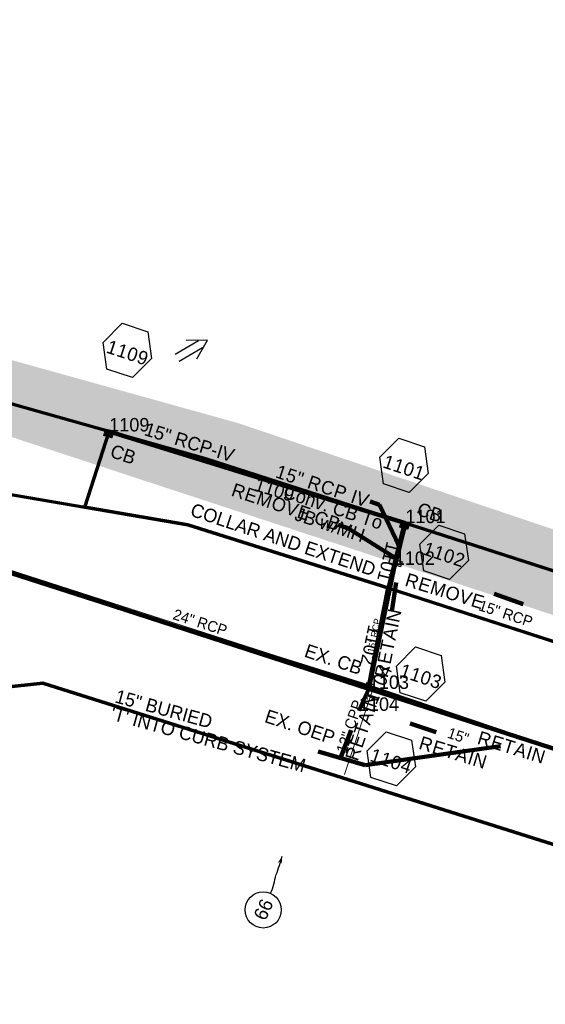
# Model space of a CAD drawing. Extents: x 1160024 to 2574774, y 200346 to 1150377.
# Tile 98 of 118: x 2482940 to 2483135, y 368992 to 369357. Entities that reach past the tile are written whole.
import ezdxf
from ezdxf.enums import TextEntityAlignment as Align

# ---------------------------------------------------------------- set-up
doc = ezdxf.new("R2010")
doc.units = 0
doc.header["$MEASUREMENT"] = 0
doc.linetypes.add('DGN Style 2', pattern=[29.296317, 17.57779, -11.718527])
doc.linetypes.add('DGN Style 3', pattern=[41.014844, 29.296317, -11.718527])
for name, color, linetype, lineweight in [('Exist Drainage Structure Catch Basin CELL', 1, 'Continuous', 30), ('Exist Plan Preparation Drainage Arrows Symbol CELL', 5, 'Continuous', 30), ('Exist Plan Preparation Drainage Notes Label', 31, 'Continuous', 30), ('Exist Plan Preparation Watershed Blue', 5, 'Continuous', 30), ('Exist Structure Minor Pipes RCP 12 Inch', 30, 'Continuous', 0), ('Exist Structure Minor Pipes RCP 18 Inch', 30, 'Continuous', 0), ('Exist Structure Minor Pipes RCP 18 Inch Text', 30, 'Continuous', 13), ('Exist Structure Minor Pipes RCP 24 Inch Text', 30, 'Continuous', 13), ('Prop Drainage Structure Box Number Symbol CELL', 9, 'Continuous', 30), ('Prop Drainage Structure Catch Basin Grate 840 03G CELL', 7, 'Continuous', 30), ('Prop Drainage Structure Catch Basin Grate 840 03G Label', 9, 'Continuous', 30), ('Prop Drainage Structure Junction Box with Manhole Convert From Catch Basin Label', 9, 'Continuous', 30), ('Prop Drainage Structure Pipe Collar CELL', 9, 'Continuous', 30), ('Prop Drainage Structure Pipe Collar Label', 9, 'Continuous', 30), ('Prop Drainage Structure Pipe RCP 15in Class III', 9, 'Continuous', 211), ('Prop Drainage Structure Pipe RCP 15in Class IV', 9, 'Continuous', 211), ('Prop Drainage Structure Pipe RCP 15in Class IV Label', 9, 'Continuous', 30), ('Prop Drainage Structure Pipe Removal Label', 9, 'Continuous', 30), ('Prop Drainage Structure Pipe Stub Out CELL', 9, 'Continuous', 30), ('Prop Drainage Structure Plot Symbol 20 Scale', 9, 'DGN Style 2', 13), ('Prop Drainage Structure Plot Symbol 50 Scale', 9, 'DGN Style 2', 13)]:
    doc.layers.add(name, color=color, linetype=linetype, lineweight=lineweight)
for name, color, linetype, lineweight, plot in [('Scratch_Level_5', 6, 'Continuous', 0, False), ('Scratch_Level_6', 30, 'Continuous', 0, False), ('Scratch_Level_8', 171, 'Continuous', 0, False), ('Scratch_Level_9', 9, 'Continuous', 0, False)]:
    doc.layers.add(name, color=color, linetype=linetype, lineweight=lineweight, plot=plot)
doc.styles.add('Style-font001', font='font001.shx')
doc.styles.add('Style-font041', font='font041.shx')
doc.styles.add('Style-GEOMETRICFUTURA_211_M_L', font='GEOMETRICFUTURA_211_M_L.shx')
doc.dimstyles.new('erosion_control', dxfattribs={"dimtxt": 4.99999, "dimasz": 9.99998, "dimexe": 2.499995, "dimexo": 2.499995, "dimgap": 2.499995, "dimtad": 0, "dimtih": 1, "dimtoh": 1, "dimzin": 3, "dimdsep": 46, "dimtxsty": 'Style-GEOMETRICFUTURA_211_M_L', "dimcen": 0.09, "dimaunit": 1, "dimadec": 4, "dimazin": 3, "dimtfac": 1, "dimtofl": 0, "dimtmove": 0, "dimatfit": 1, "dimfxl": 1, "dimtzin": 3, "dimlwd": 106, "dimarcsym": 0})

# ---------------------------------------------------------------- blocks, each defined once
blk = doc.blocks.new('*U94')
at = {"layer": 'Exist Plan Preparation Drainage Notes Label'}
blk.add_circle((-2.02, 0), 1.99, dxfattribs=at)
blk.add_open_spline([(-0.14, -0.66), (0.52, -0.97), (1.25, -1), (1.95, -1.17), (2.64, -1.34), (3.31, -1.55), (4.01, -1.67)], degree=3, knots=[0, 0, 0, 0, 0.5025, 0.5025, 0.5025, 1, 1, 1, 1], dxfattribs=at)
blk.add_solid([(4.01, -1.67), (3.19, -1.21), (3.12, -1.72), (3.52, -1.56)], dxfattribs=at)
blk = doc.blocks.new('PROP DRAINAGE STRUCTURE BOX NUMBER SYMBOL_30')
at = {"layer": 'Prop Drainage Structure Box Number Symbol CELL', "flags": 128}
blk.add_lwpolyline([(-5, 8.94), (5, 8.94), (9.47, 0), (5, -8.94), (-5, -8.94), (-9.47, 0), (-5, 8.94)], dxfattribs=at)
at = {"layer": 'Prop Drainage Structure Box Number Symbol CELL', "insert": (0.34, -0.79), "char_height": 5, "attachment_point": 5, "line_spacing_factor": 0.6, "style": 'Style-GEOMETRICFUTURA_211_M_L'}
blk.add_mtext('\\T1.063;1101', dxfattribs=at)
blk = doc.blocks.new('PROP DRAINAGE STRUCTURE BOX NUMBER SYMBOL_34')
at = {"layer": 'Prop Drainage Structure Box Number Symbol CELL', "flags": 128}
blk.add_lwpolyline([(-5, 8.94), (5, 8.94), (9.47, 0), (5, -8.94), (-5, -8.94), (-9.47, 0), (-5, 8.94)], dxfattribs=at)
at = {"layer": 'Prop Drainage Structure Box Number Symbol CELL', "insert": (0.41, -0.79), "char_height": 5, "attachment_point": 5, "line_spacing_factor": 0.6, "style": 'Style-GEOMETRICFUTURA_211_M_L'}
blk.add_mtext('\\T1.063;1103', dxfattribs=at)
blk = doc.blocks.new('PROP DRAINAGE STRUCTURE BOX NUMBER SYMBOL_35')
at = {"layer": 'Prop Drainage Structure Box Number Symbol CELL', "flags": 128}
blk.add_lwpolyline([(-5, 8.94), (5, 8.94), (9.47, 0), (5, -8.94), (-5, -8.94), (-9.47, 0), (-5, 8.94)], dxfattribs=at)
at = {"layer": 'Prop Drainage Structure Box Number Symbol CELL', "insert": (0.3, -0.79), "char_height": 5, "attachment_point": 5, "line_spacing_factor": 0.6, "style": 'Style-GEOMETRICFUTURA_211_M_L'}
blk.add_mtext('\\T1.063;1104', dxfattribs=at)
blk = doc.blocks.new('PROP DRAINAGE STRUCTURE BOX NUMBER SYMBOL_43')
at = {"layer": 'Prop Drainage Structure Box Number Symbol CELL', "flags": 128}
blk.add_lwpolyline([(-5, 8.94), (5, 8.94), (9.47, 0), (5, -8.94), (-5, -8.94), (-9.47, 0), (-5, 8.94)], dxfattribs=at)
at = {"layer": 'Prop Drainage Structure Box Number Symbol CELL', "insert": (0.33, -0.79), "char_height": 5, "attachment_point": 5, "line_spacing_factor": 0.6, "style": 'Style-GEOMETRICFUTURA_211_M_L'}
blk.add_mtext('\\T1.063;1102', dxfattribs=at)
blk = doc.blocks.new('EXIST PLAN PREPARATION DRAINAGE ARROWS SYMBOL_256')
at = {"layer": 'Exist Plan Preparation Drainage Arrows Symbol CELL'}
for p, q in [((-3.87, 1.5), (6.13, 1.5)), ((-3.87, -1.5), (6.13, -1.5))]:
    blk.add_line(p, q, dxfattribs=at)
at = {"layer": 'Exist Plan Preparation Drainage Arrows Symbol CELL', "flags": 128}
blk.add_lwpolyline([(0, 3.97), (-6.87, 0), (0, -3.97)], dxfattribs=at)
blk = doc.blocks.new('PROP DRAINAGE STRUCTURE BOX NUMBER SYMBOL_53')
at = {"layer": 'Prop Drainage Structure Box Number Symbol CELL', "flags": 128}
blk.add_lwpolyline([(-5, 8.94), (5, 8.94), (9.47, 0), (5, -8.94), (-5, -8.94), (-9.47, 0), (-5, 8.94)], dxfattribs=at)
at = {"layer": 'Prop Drainage Structure Box Number Symbol CELL', "insert": (0.43, -0.79), "char_height": 5, "attachment_point": 5, "line_spacing_factor": 0.6, "style": 'Style-GEOMETRICFUTURA_211_M_L'}
blk.add_mtext('\\T1.063;1109', dxfattribs=at)
blk = doc.blocks.new('PROP DRAINAGE STRUCTURE PIPE COLLAR')
at = {"layer": 'Prop Drainage Structure Pipe Collar CELL', "flags": 128}
blk.add_lwpolyline([(-0.77, 0), (0, 0), (0, 2.27), (1.98, 2.27), (1.98, -2.27), (0, -2.27), (0, -2.27), (0, 0)], dxfattribs=at)
at = {"layer": 'Prop Drainage Structure Pipe Collar CELL', "color": 9, "linetype": 'Continuous', "extrusion": (0, 0, -1)}
blk.add_solid([(0, 2.27), (-1.98, 2.27), (0, -2.27), (-1.98, -2.27)], dxfattribs=at)
blk = doc.blocks.new('EXIST DRAINAGE STRUCTURE CATCH BASIN')
at = {"layer": 'Exist Drainage Structure Catch Basin CELL', "linetype": 'DGN Style 3', "flags": 128}
blk.add_lwpolyline([(1.5, 0), (-1.5, 0), (-1.5, -0.5), (1.5, -0.5), (1.5, 2), (-1.5, 2), (-1.5, 0)], dxfattribs=at)
blk = doc.blocks.new('PROP DRAINAGE STRUCTURE PIPE STUB OUT_6')
at = {"layer": 'Prop Drainage Structure Pipe Stub Out CELL', "flags": 128}
blk.add_lwpolyline([(-0.02, 0), (0, 0.02), (0.02, 0), (0, -0.02), (-0.02, 0)], dxfattribs=at)
at = {"layer": 'Prop Drainage Structure Pipe Stub Out CELL', "style": 'Style-font001'}
blk.add_text('SO', height=0.0104, dxfattribs=at).set_placement((0, 0), align=Align.MIDDLE_CENTER)
blk = doc.blocks.new('PROP DRAINAGE STRUCTURE CATCH BASIN GRATE 840 03G_9')
at = {"layer": 'Prop Drainage Structure Catch Basin Grate 840 03G CELL', "flags": 128}
for points in [[(1.5, 0), (-1.5, 0), (-1.5, 2), (1.5, 2), (1.5, -0.5), (-1.5, -0.5), (-1.5, 0)], [(1.49, 0.01), (-1.49, 0.01), (-1.49, 1.99), (1.49, 1.99), (1.49, 0.01)], [(-1.36, 1.86), (1.36, 1.86), (1.36, 0.14), (-1.36, 0.14), (-1.36, 1.86)]]:
    blk.add_lwpolyline(points, dxfattribs=at)
for points in [[(-1.35, 1.62), (-1.12, 1.85, -1), (-1.03, 1.76), (-1.26, 1.53, -1), (-1.35, 1.62)], [(-1.26, 1.26, -1), (-1.35, 1.35), (-0.83, 1.85, -1), (-0.75, 1.76), (-1.26, 1.26)], [(-1.35, 1.07), (-0.55, 1.85, -1), (-0.46, 1.76), (-1.26, 0.98, -1), (-1.35, 1.07)], [(-1.26, 0.7, -1), (-1.35, 0.79), (-0.27, 1.85, -1), (-0.18, 1.76), (-1.26, 0.7)], [(-1.35, 0.52), (-0.06, 1.77), (-0.06, 1.59), (-1.26, 0.43, -1), (-1.35, 0.52)], [(-1.26, 0.15, -1), (-1.35, 0.24), (-0.06, 1.49), (-0.06, 1.32), (-1.26, 0.15)], [(-1.06, 0.24), (-0.06, 1.22), (-0.06, 1.04), (-0.97, 0.15, -1), (-1.06, 0.24)], [(-0.69, 0.15, -1), (-0.78, 0.24), (-0.06, 0.94), (-0.06, 0.76), (-0.69, 0.15)], [(-0.49, 0.24), (-0.06, 0.66), (-0.06, 0.49), (-0.41, 0.15, -1), (-0.49, 0.24)], [(-0.12, 0.15, -1), (-0.21, 0.24), (-0.06, 0.39), (-0.06, 0.21), (-0.12, 0.15)], [(0.06, 1.61), (0.3, 1.85, -1), (0.39, 1.76), (0.06, 1.44), (0.06, 1.61)], [(0.06, 1.34), (0.58, 1.85, -1), (0.67, 1.76), (0.06, 1.16), (0.06, 1.34)], [(0.06, 1.06), (0.87, 1.85, -1), (0.96, 1.76), (0.06, 0.89), (0.06, 1.06)], [(0.06, 0.78), (1.15, 1.85, -1), (1.24, 1.76), (0.06, 0.61), (0.06, 0.78)], [(0.06, 0.51), (1.26, 1.67, -1), (1.35, 1.58), (0.06, 0.33), (0.06, 0.51)], [(0.07, 0.24), (1.26, 1.4, -1), (1.35, 1.31), (0.16, 0.15), (0.07, 0.24)], [(0.36, 0.24), (1.26, 1.12, -1), (1.35, 1.03), (0.44, 0.15), (0.36, 0.24)], [(0.64, 0.24), (1.26, 0.84, -1), (1.35, 0.76), (0.73, 0.15), (0.64, 0.24)], [(0.92, 0.24), (1.26, 0.57, -1), (1.35, 0.48), (1.01, 0.15), (0.92, 0.24)], [(1.21, 0.24), (1.26, 0.29, -1), (1.35, 0.2), (1.29, 0.15, -1), (1.21, 0.24)]]:
    blk.add_lwpolyline(points, format="xyb", dxfattribs=at)
at = {"layer": 'Prop Drainage Structure Plot Symbol 20 Scale', "extrusion": (0, 0, -1)}
blk.add_solid([(2, 2.04), (-2, 2.04), (2, -1.96), (-2, -1.96)], dxfattribs=at)
at = {"layer": 'Prop Drainage Structure Plot Symbol 50 Scale'}
blk.add_solid([(-3.5, 3.54), (3.5, 3.54), (-3.5, -3.46), (3.5, -3.46)], dxfattribs=at)
blk = doc.blocks.new('PROP DRAINAGE STRUCTURE CATCH BASIN GRATE 840 03G_12')
at = {"layer": 'Prop Drainage Structure Catch Basin Grate 840 03G CELL', "flags": 128}
for points in [[(1.5, 0), (-1.5, 0), (-1.5, 2), (1.5, 2), (1.5, -0.5), (-1.5, -0.5), (-1.5, 0)], [(1.49, 0.01), (-1.49, 0.01), (-1.49, 1.99), (1.49, 1.99), (1.49, 0.01)], [(-1.36, 1.86), (1.36, 1.86), (1.36, 0.14), (-1.36, 0.14), (-1.36, 1.86)]]:
    blk.add_lwpolyline(points, dxfattribs=at)
for points in [[(-1.35, 1.62), (-1.12, 1.85, -1), (-1.03, 1.76), (-1.26, 1.53, -1), (-1.35, 1.62)], [(-1.26, 1.26, -1), (-1.35, 1.35), (-0.83, 1.85, -1), (-0.75, 1.76), (-1.26, 1.26)], [(-1.35, 1.07), (-0.55, 1.85, -1), (-0.46, 1.76), (-1.26, 0.98, -1), (-1.35, 1.07)], [(-1.26, 0.7, -1), (-1.35, 0.79), (-0.27, 1.85, -1), (-0.18, 1.76), (-1.26, 0.7)], [(-1.35, 0.52), (-0.06, 1.77), (-0.06, 1.59), (-1.26, 0.43, -1), (-1.35, 0.52)], [(-1.26, 0.15, -1), (-1.35, 0.24), (-0.06, 1.49), (-0.06, 1.32), (-1.26, 0.15)], [(-1.06, 0.24), (-0.06, 1.22), (-0.06, 1.04), (-0.97, 0.15, -1), (-1.06, 0.24)], [(-0.69, 0.15, -1), (-0.78, 0.24), (-0.06, 0.94), (-0.06, 0.76), (-0.69, 0.15)], [(-0.49, 0.24), (-0.06, 0.66), (-0.06, 0.49), (-0.41, 0.15, -1), (-0.49, 0.24)], [(-0.12, 0.15, -1), (-0.21, 0.24), (-0.06, 0.39), (-0.06, 0.21), (-0.12, 0.15)], [(0.06, 1.61), (0.3, 1.85, -1), (0.39, 1.76), (0.06, 1.44), (0.06, 1.61)], [(0.06, 1.34), (0.58, 1.85, -1), (0.67, 1.76), (0.06, 1.16), (0.06, 1.34)], [(0.06, 1.06), (0.87, 1.85, -1), (0.96, 1.76), (0.06, 0.89), (0.06, 1.06)], [(0.06, 0.78), (1.15, 1.85, -1), (1.24, 1.76), (0.06, 0.61), (0.06, 0.78)], [(0.06, 0.51), (1.26, 1.67, -1), (1.35, 1.58), (0.06, 0.33), (0.06, 0.51)], [(0.07, 0.24), (1.26, 1.4, -1), (1.35, 1.31), (0.16, 0.15), (0.07, 0.24)], [(0.36, 0.24), (1.26, 1.12, -1), (1.35, 1.03), (0.44, 0.15), (0.36, 0.24)], [(0.64, 0.24), (1.26, 0.84, -1), (1.35, 0.76), (0.73, 0.15), (0.64, 0.24)], [(0.92, 0.24), (1.26, 0.57, -1), (1.35, 0.48), (1.01, 0.15), (0.92, 0.24)], [(1.21, 0.24), (1.26, 0.29, -1), (1.35, 0.2), (1.29, 0.15, -1), (1.21, 0.24)]]:
    blk.add_lwpolyline(points, format="xyb", dxfattribs=at)
at = {"layer": 'Prop Drainage Structure Plot Symbol 20 Scale'}
blk.add_solid([(-2, 2.04), (2, 2.04), (-2, -1.96), (2, -1.96)], dxfattribs=at)
at = {"layer": 'Prop Drainage Structure Plot Symbol 50 Scale'}
blk.add_solid([(-3.5, 3.54), (3.5, 3.54), (-3.5, -3.46), (3.5, -3.46)], dxfattribs=at)

msp = doc.modelspace()

# ---------------------------------------------------------------- hatches: boundary and pattern name
at = {"layer": 'Scratch_Level_6'}
msp.add_hatch(color=256, dxfattribs=at).paths.add_polyline_path([(2483435.61, 369037.31), (2483365.18, 369062.28), (2483237.07, 369103.64), (2482987.02, 369185.89), (2482927.65, 369205.42), (2482786.92, 369248.69), (2482743.22, 369262.13), (2482594.43, 369310.99), (2482611.93, 369323.88), (2482730.69, 369288.87), (2482751.69, 369277.32), (2482878.31, 369241.5), (2482887.67, 369244.68), (2483020.64, 369207.64), (2483090.07, 369184.2), (2483246.22, 369131.49), (2483300.52, 369117.38), (2483325.73, 369114.28), (2483344, 369127), (2483357.02, 369164.01), (2483392.59, 369245.11), (2483433.95, 369332.65), (2483462.39, 369405.08), (2483476.45, 369450.64), (2483485.53, 369492.69), (2483504.08, 369539.43), (2483510.87, 369635.13), (2483526.89, 369675.46), (2483536.44, 369686.46), (2483534.36, 369659.34), (2483527.06, 369577.32), (2483517.68, 369468.69), (2483508.82, 369349.27), (2483507.64, 369333.27), (2483502.45, 369319.09), (2483507.22, 369331.01), (2483502.45, 369319.09), (2483489.78, 369287.41), (2483473.54, 369244.29), (2483464.99, 369221.57), (2483441.31, 369167.78), (2483431.59, 369145.7), (2483426.13, 369132.19), (2483415.57, 369105.42), (2483415.96, 369093.74), (2483416.97, 369083.14), (2483425.21, 369071.78), (2483430.6, 369060.92)])

# ---------------------------------------------------------------- linework, layer by layer
at = {"layer": 'Exist Plan Preparation Watershed Blue', "color": 5, "linetype": 'Continuous', "lineweight": 70, "flags": 128}
for points in [[(2483456.77, 369368.07), (2483441.52, 369217.84), (2483416.25, 369128.53), (2483407.11, 369112.72), (2483340.38, 369094.97), (2483309.13, 369097.39), (2483270.41, 369109.94), (2483247.73, 369117.24), (2483008.59, 369194.43), (2482949.06, 369211.26), (2482875.96, 369231.89), (2482876.07, 369234.16), (2482869.88, 369361.7)], [(2482681.72, 369157.14), (2482794.46, 369070.02), (2482860.03, 369101.58), (2482948.14, 369111.15), (2483191.54, 369034.17), (2483208.69, 369027.23), (2483200.69, 369002.39), (2483136.79, 368973.71), (2483108.43, 368929.57), (2483093.37, 368887.24), (2483021.47, 368855.87), (2483125.61, 368779.09), (2483157.72, 368769.72), (2483167.43, 368780.6), (2483174.25, 368780.22), (2483184.08, 368783.73), (2483191.04, 368791.51), (2483264.55, 368762.22), (2483213.39, 368644.97)]]:
    msp.add_lwpolyline(points, dxfattribs=at)
for points in [[(2482972.78, 369204.56), (2482968.27, 369205.83), (2482935.45, 369215.11), (2482896.93, 369225.99), (2482875.96, 369231.89), (2482876.07, 369234.16), (2482873.48, 369293.09), (2482845.98, 369240.38), (2482829.88, 369244.93), (2482829.27, 369240.53), (2482820.39, 369213.07), (2482900.86, 369187.17), (2482963.68, 369176.45), (2482972.78, 369204.56)], [(2483076.15, 369146.49), (2483068.91, 369110.06), (2482967.37, 369141.8), (2482732, 369219.39), (2482736.63, 369239.91), (2482737.06, 369240.04), (2482827.79, 369210.52), (2482900.86, 369187.17), (2483001.9, 369169.93), (2483076.15, 369146.49)], [(2482963.68, 369176.45), (2482972.78, 369204.56), (2483008.59, 369194.43), (2483082.2, 369170.66), (2483076.15, 369146.49), (2483001.9, 369169.93), (2482963.68, 369176.45)], [(2483200.77, 369065.33), (2483191.54, 369034.17), (2482992.83, 369097.01), (2482948.14, 369111.15), (2482860.03, 369101.58), (2482849.22, 369179.77), (2482967.37, 369141.8), (2483068.91, 369110.06), (2483200.77, 369065.33)], [(2483310.22, 369070.76), (2483322.15, 369093.19), (2483285.45, 369105.1), (2483245.28, 369118.03), (2483082.2, 369170.66), (2483076.15, 369146.49), (2483310.22, 369070.76)], [(2483214.82, 369101.58), (2483200.77, 369065.33), (2483068.91, 369110.06), (2483076.15, 369146.49), (2483214.82, 369101.58)]]:
    msp.add_lwpolyline(points, close=True, dxfattribs=at)
at = {"layer": 'Exist Structure Minor Pipes RCP 12 Inch'}
for p, q in [((2483078.94, 369155.38), (2483069.46, 369109.58)), ((2483070.39, 369108.49), (2483060.01, 369077.26))]:
    msp.add_line(p, q, dxfattribs=at)
msp.add_point((2483073.53, 369128.79), dxfattribs=at)
at = {"layer": 'Exist Structure Minor Pipes RCP 18 Inch'}
msp.add_line((2482731.68, 369218.94), (2483069.21, 369110.17), dxfattribs=at)
at = {"layer": 'Prop Drainage Structure Pipe RCP 15in Class III'}
msp.add_line((2483078.74, 369154.38), (2483082.63, 369170.53), dxfattribs=at)
at = {"layer": 'Prop Drainage Structure Pipe RCP 15in Class IV'}
for p, q in [((2482972.78, 369204.56), (2483082.63, 369170.53)), ((2483082.63, 369170.53), (2483078.69, 369155.04))]:
    msp.add_line(p, q, dxfattribs=at)
at = {"layer": 'Scratch_Level_9', "lineweight": 120}
for p, q in [((2482730.48, 369218.95), (2483069.08, 369109)), ((2483078.69, 369155.04), (2483069.08, 369109)), ((2483065.39, 369100.83), (2483069.08, 369109)), ((2483069.08, 369109), (2483408.71, 368998.99))]:
    msp.add_line(p, q, dxfattribs=at)

# ---------------------------------------------------------------- block references
at = {"layer": 'Exist Drainage Structure Catch Basin CELL', "color": 5, "linetype": 'DGN Style 3', "lineweight": 140, "rotation": 340}
msp.add_blockref('EXIST DRAINAGE STRUCTURE CATCH BASIN', (2483069.08, 369109), dxfattribs=at)
at = {"layer": 'Exist Plan Preparation Drainage Arrows Symbol CELL', "rotation": 210.6343713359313}
msp.add_blockref('EXIST PLAN PREPARATION DRAINAGE ARROWS SYMBOL_256', (2483003.27, 369234.92), dxfattribs=at)
at = {"layer": 'Exist Plan Preparation Drainage Notes Label', "xscale": 3.374999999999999, "yscale": 3.374999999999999, "zscale": 3.374999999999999, "rotation": 86.07225341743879}
msp.add_blockref('*U94', (2483030.35, 369033.74), dxfattribs=at)
at = {"layer": 'Prop Drainage Structure Box Number Symbol CELL'}
for name, p, rotation in [('PROP DRAINAGE STRUCTURE BOX NUMBER SYMBOL_53', (2482979.48, 369234.65), 341.6209127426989), ('PROP DRAINAGE STRUCTURE BOX NUMBER SYMBOL_30', (2483082.09, 369191.98), 341.624493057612), ('PROP DRAINAGE STRUCTURE BOX NUMBER SYMBOL_43', (2483097.01, 369159.7), 341.624493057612), ('PROP DRAINAGE STRUCTURE BOX NUMBER SYMBOL_34', (2483088.28, 369114.49), 341.624493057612), ('PROP DRAINAGE STRUCTURE BOX NUMBER SYMBOL_35', (2483077.38, 369083.03), 341.624493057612)]:
    msp.add_blockref(name, p, dxfattribs=dict(at, rotation=rotation))
at = {"layer": 'Prop Drainage Structure Pipe Collar CELL', "color": 9, "linetype": 'Continuous', "rotation": 72}
msp.add_blockref('PROP DRAINAGE STRUCTURE PIPE COLLAR', (2483078.69, 369155.04), dxfattribs=at)
at = {"layer": 'Prop Drainage Structure Pipe Stub Out CELL', "rotation": 340}
msp.add_blockref('PROP DRAINAGE STRUCTURE PIPE STUB OUT_6', (2483065.39, 369100.83), dxfattribs=at)
at = {"layer": 'Prop Drainage Structure Plot Symbol 20 Scale'}
for name, p, rotation in [('PROP DRAINAGE STRUCTURE CATCH BASIN GRATE 840 03G_12', (2482972.78, 369204.56), 164.2239242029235), ('PROP DRAINAGE STRUCTURE CATCH BASIN GRATE 840 03G_9', (2483082.63, 369170.53), 162.1103556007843)]:
    msp.add_blockref(name, p, dxfattribs=dict(at, rotation=rotation))

# ---------------------------------------------------------------- texts
at = {"layer": 'Exist Plan Preparation Drainage Notes Label', "style": 'Style-GEOMETRICFUTURA_211_M_L'}
msp.add_text('66', height=5.062, rotation=65.8631, dxfattribs=at).set_placement((2483029.96, 369027.1), align=Align.MIDDLE_CENTER)
at = {"layer": 'Exist Plan Preparation Drainage Notes Label', "insert": (2482975.88, 369108.85), "char_height": 5, "attachment_point": 1, "rotation": 344.6394, "line_spacing_factor": 0.786545, "style": 'Style-GEOMETRICFUTURA_211_M_L'}
msp.add_mtext('15" BURIED\\P\'T\' INTO CURB SYSTEM', dxfattribs=at)
at = {"layer": 'Exist Structure Minor Pipes RCP 12 Inch', "style": 'Style-font001'}
msp.add_text('15" RCP', height=2.5, rotation=78.3042, dxfattribs=at).set_placement((2483069.72, 369122.48), align=Align.MIDDLE_LEFT)
msp.add_text('12" CPP', height=4, rotation=71.6245, dxfattribs=at).set_placement((2483061.96, 369095.03), align=Align.MIDDLE_CENTER)
at = {"layer": 'Exist Structure Minor Pipes RCP 18 Inch Text', "style": 'Style-font001'}
msp.add_text('24" RCP', height=4, rotation=342.0708, dxfattribs=at).set_placement((2483006.5, 369133.69), align=Align.MIDDLE_CENTER)
at = {"layer": 'Exist Structure Minor Pipes RCP 24 Inch Text', "style": 'Style-font001'}
for s, rotation, p in [('15" RCP', 341.7922, (2483120.47, 369138.88)), ('15"', 341.1809, (2483102.87, 369093.51))]:
    msp.add_text(s, height=4, rotation=rotation, dxfattribs=at).set_placement(p, align=Align.TOP_CENTER)
at = {"layer": 'Prop Drainage Structure Catch Basin Grate 840 03G Label', "style": 'Style-GEOMETRICFUTURA_211_M_L'}
for p in [(2482977.94, 369196.08), (2483091.68, 369174.55)]:
    msp.add_text('CB', height=5, rotation=341.6245, dxfattribs=at).set_placement(p, align=Align.MIDDLE_CENTER)
at = {"layer": 'Prop Drainage Structure Junction Box with Manhole Convert From Catch Basin Label', "char_height": 5, "attachment_point": 5, "rotation": 341.6245, "line_spacing_factor": 0.6, "style": 'Style-GEOMETRICFUTURA_211_M_L'}
for s, insert in [('EX. CB\\P', (2483055.97, 369119.93)), ('EX. OEP\\P', (2483043.51, 369094.9))]:
    msp.add_mtext(s, dxfattribs=dict(at, insert=insert))
at = {"layer": 'Prop Drainage Structure Pipe Collar Label', "style": 'Style-GEOMETRICFUTURA_211_M_L'}
msp.add_text('COLLAR AND EXTEND', height=5, rotation=341.6209, dxfattribs=at).set_placement((2483037.29, 369164.42), align=Align.MIDDLE_CENTER)
at = {"layer": 'Prop Drainage Structure Pipe RCP 15in Class IV Label', "style": 'Style-GEOMETRICFUTURA_211_M_L'}
msp.add_text('15" RCP-IV ', height=5, rotation=342.7881, dxfattribs=at).set_placement((2483003.43, 369200.3), align=Align.MIDDLE_CENTER)
at = {"layer": 'Prop Drainage Structure Pipe Removal Label', "char_height": 5, "attachment_point": 1, "style": 'Style-GEOMETRICFUTURA_211_M_L'}
for s, insert, rotation, line_spacing_factor in [('\\T1.061;15" RCP IV', (2483035.67, 369192.33), 341.6245, 0.900001), ('\\T1.047;REMOVE CB\\P', (2483019.28, 369185.54), 341.6245, 0.900001), ('\\T1.044;REMOVE', (2483083.58, 369152.14), 342.9, 0.900001), ('\\T1.060;RETAIN', (2483071.13, 369113.89), 78.3042, 0.6), ('\\T1.060;RETAIN', (2483060.17, 369083.48), 71.1651, 0.900001), ('\\T1.060;RETAIN', (2483088.73, 369091.59), 342.9, 0.900001), ('\\T1.060;RETAIN', (2483110.42, 369093.48), 342.9, 0.900001)]:
    msp.add_mtext(s, dxfattribs=dict(at, insert=insert, rotation=rotation, line_spacing_factor=line_spacing_factor))
at = {"layer": 'Scratch_Level_5', "lineweight": 53, "insert": (2483054.77, 369173.32), "char_height": 5, "attachment_point": 5, "rotation": 341.6245, "line_spacing_factor": 0.786545, "style": 'Style-GEOMETRICFUTURA_211_M_L'}
msp.add_mtext('Conv. CB To\\P JB w/MH', dxfattribs=at)
at = {"layer": 'Scratch_Level_8', "linetype": 'Continuous', "style": 'Style-font041'}
for s, p in [('1109', (2482972.78, 369209.56)), ('1101', (2483082.63, 369175.53)), ('1102', (2483078.69, 369160.04)), ('1103', (2483069.08, 369114)), ('1104', (2483065.39, 369105.83))]:
    msp.add_text(s, height=5, dxfattribs=at).set_placement(p, align=Align.TOP_LEFT)
at = {"layer": 'Scratch_Level_8', "linetype": 'Continuous', "lineweight": 30, "style": 'Style-font041'}
for s, rotation, p in [('1109', 342.7881, (2483027.71, 369187.54)), ('1101', 255.6977, (2483080.66, 369162.78)), ('1102', 258.2126, (2483073.88, 369132.02)), ('1104', 65.7013, (2483067.24, 369104.92))]:
    msp.add_text(s, height=5, rotation=rotation, dxfattribs=at).set_placement(p, align=Align.TOP_LEFT)

# ---------------------------------------------------------------- leaders
at = {"layer": 'Exist Plan Preparation Drainage Notes Label'}
for points in [[(2483077.63, 369137.79), (2483079.25, 369148.44)], [(2483115.6, 369144.31), (2483126.34, 369140.44)], [(2483084.39, 369096.19), (2483094.01, 369092.87)], [(2483062.46, 369093.68), (2483058.41, 369083.01)], [(2483117.95, 369087.7), (2483067.67, 369080.71), (2483050.21, 369085.78)]]:
    msp.add_leader(points, dimstyle='erosion_control', override={"dimtxt": 5, "dimasz": 5, "dimgap": 0, "dimlwd": 65534}, dxfattribs=at)
at = {"layer": 'Prop Drainage Structure Pipe Removal Label'}
for points in [[(2483080.31, 369161.98), (2483073.03, 369177.36), (2483069.51, 369178.53)], [(2483078.52, 369157.85), (2483061.24, 369168.7), (2483057.73, 369169.86)]]:
    msp.add_leader(points, dimstyle='erosion_control', override={"dimtxt": 5, "dimasz": 5, "dimgap": 0, "dimlwd": 65534}, dxfattribs=at)

doc.saveas('drawing.dxf')
